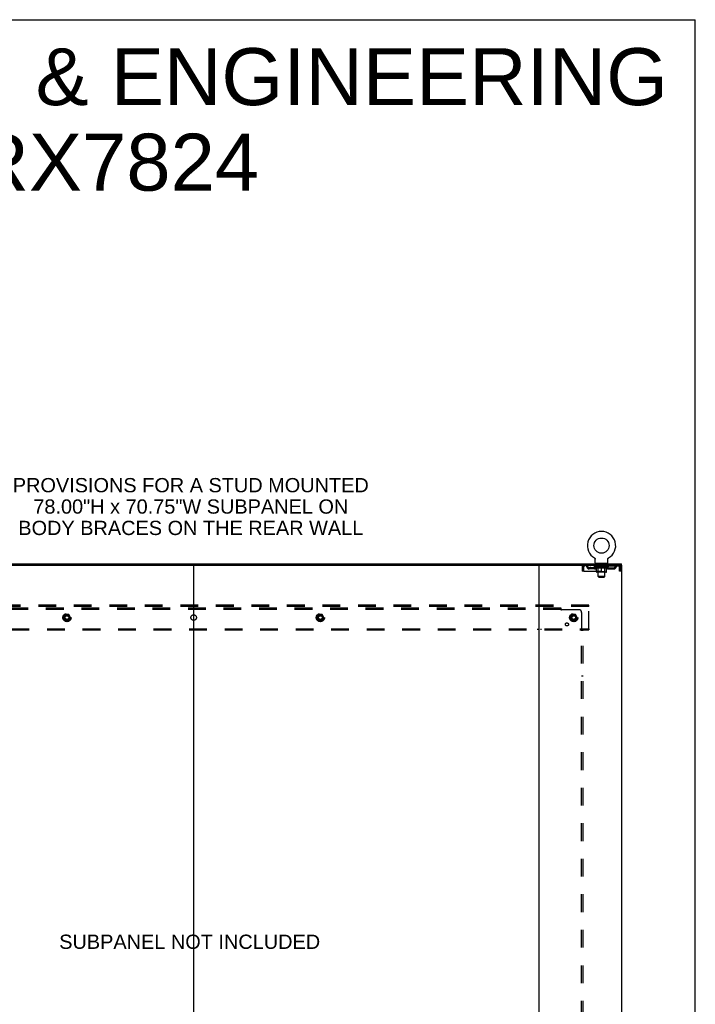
# Model space of a CAD drawing. Header units: inches. Extents: x 0 to 293, y 0 to 190.
# Tile 71 of 71: x 232 to 293, y 100 to 190. Entities that reach past the tile are written whole.
import ezdxf

# ---------------------------------------------------------------- set-up
doc = ezdxf.new("R2010")
doc.units = ezdxf.units.IN
doc.header["$LTSCALE"] = 16.12069
doc.header["$MEASUREMENT"] = 0
doc.linetypes.add('DOT', pattern=[0.2, 0.1, -0.1])
doc.linetypes.add('HIDDEN', pattern=[0.2, 0.1, -0.1])
doc.layers.get('0').update_dxf_attribs({"linetype": 'CONTINUOUS'})
for name, color, linetype in [('DEFAULT_2', 8, 'HIDDEN'), ('DIMENSIONS', 7, 'CONTINUOUS'), ('SUBPANEL', 7, 'CONTINUOUS')]:
    doc.layers.add(name, color=color, linetype=linetype)
doc.styles.get("Standard").update_dxf_attribs({"font": 'arial.ttf'})

msp = doc.modelspace()

# ---------------------------------------------------------------- linework, layer by layer
at = {"color": 7, "linetype": 'Continuous'}
for p, q in [((0, 189.655), (293.103, 189.655)), ((293.103, 0), (293.103, 189.655)), ((283.955, 140.797), (283.955, 140.797)), ((283.955, 140.797), (283.959, 140.795)), ((283.957, 140.796), (283.956, 140.797)), ((283.959, 140.795), (283.963, 140.792)), ((283.963, 140.792), (283.967, 140.789)), ((283.967, 140.789), (283.971, 140.786)), ((283.971, 140.786), (283.975, 140.783)), ((283.975, 140.783), (283.979, 140.78)), ((283.979, 140.78), (283.983, 140.776)), ((283.983, 140.776), (283.987, 140.773)), ((283.986, 140.773), (283.99, 140.769)), ((283.99, 140.769), (283.993, 140.765)), ((283.993, 140.765), (283.997, 140.761)), ((283.996, 140.761), (284, 140.757)), ((284, 140.757), (284.003, 140.753)), ((284.002, 140.753), (284.005, 140.749)), ((284.005, 140.749), (284.008, 140.744)), ((284.008, 140.744), (284.01, 140.74)), ((284.01, 140.74), (284.013, 140.735)), ((284.013, 140.735), (284.015, 140.731)), ((284.015, 140.731), (284.017, 140.726)), ((284.017, 140.726), (284.019, 140.721)), ((284.019, 140.721), (284.02, 140.717)), ((284.02, 140.717), (284.022, 140.712)), ((284.022, 140.712), (284.023, 140.707)), ((284.023, 140.707), (284.024, 140.702)), ((284.024, 140.702), (284.025, 140.697)), ((284.025, 140.697), (284.026, 140.692)), ((284.027, 140.677), (284.027, 140.672)), ((284.027, 140.358), (284.027, 140.672)), ((285.152, 140.358), (285.152, 140.672)), ((285.153, 140.687), (285.154, 140.692)), ((285.154, 140.697), (285.155, 140.702)), ((285.154, 140.692), (285.154, 140.697)), ((285.155, 140.702), (285.157, 140.707)), ((285.157, 140.707), (285.158, 140.712)), ((285.158, 140.712), (285.159, 140.717)), ((285.159, 140.717), (285.161, 140.721)), ((285.161, 140.721), (285.163, 140.726)), ((285.165, 140.731), (285.167, 140.735)), ((285.167, 140.735), (285.169, 140.74)), ((285.169, 140.74), (285.172, 140.744)), ((285.172, 140.744), (285.174, 140.749)), ((285.174, 140.749), (285.177, 140.753)), ((285.177, 140.753), (285.18, 140.757)), ((285.18, 140.757), (285.183, 140.761)), ((285.183, 140.761), (285.186, 140.765)), ((285.186, 140.765), (285.19, 140.769)), ((285.193, 140.773), (285.197, 140.776)), ((285.2, 140.78), (285.204, 140.783)), ((285.208, 140.786), (285.212, 140.789)), ((285.212, 140.789), (285.216, 140.792)), ((285.216, 140.792), (285.221, 140.795)), ((285.216, 140.792), (285.218, 140.793)), ((285.221, 140.795), (285.225, 140.797)), ((285.224, 140.797), (285.222, 140.796)), ((216.135, 140.155), (279.003, 140.155)), ((247.569, 140.155), (247.569, 54.363)), ((284.09, 140.289), (284.09, 140.259)), ((285.09, 140.289), (284.09, 140.289)), ((285.09, 140.289), (285.09, 140.259)), ((286.392, 140.155), (286.392, 140.259))]:
    msp.add_line(p, q, dxfattribs=at)
at = {"color": 3, "linetype": 'Continuous'}
for p, q in [((208.746, 140.259), (286.392, 140.259)), ((278.944, 54.363), (278.944, 140.155)), ((279.003, 140.155), (286.444, 140.155)), ((286.444, 54.363), (286.444, 140.155))]:
    msp.add_line(p, q, dxfattribs=at)
at = {"color": 7, "linetype": 'Continuous'}
for points in [[(284.026, 140.692), (284.027, 140.687), (284.027, 140.682), (284.027, 140.677)], [(285.152, 140.672), (285.152, 140.677), (285.153, 140.682), (285.153, 140.687)], [(285.152, 140.672), (285.152, 140.677), (285.153, 140.682)], [(285.163, 140.726), (285.165, 140.731), (285.167, 140.735)], [(285.19, 140.769), (285.193, 140.773), (285.197, 140.776)], [(285.197, 140.776), (285.201, 140.78), (285.204, 140.783)], [(285.204, 140.783), (285.208, 140.786), (285.212, 140.789)]]:
    msp.add_lwpolyline(points, dxfattribs=at)
msp.add_circle((284.59, 141.917), 0.688, dxfattribs=at)
for centre, radius, start, end in [((284.59, 141.917), 1.288, 299.50527, 240.49473), ((284.096, 140.358), 0.069, 180, 265), ((285.083, 140.358), 0.069, 275, 360)]:
    msp.add_arc(centre, radius, start, end, dxfattribs=at)
at = {"layer": 'DEFAULT_2', "color": 8, "linetype": 'HIDDEN'}
for p, q in [((283.955, 140.797), (283.954, 140.797)), ((283.962, 140.793), (283.963, 140.792)), ((285.225, 140.797), (285.225, 140.797)), ((282.84, 139.988), (282.84, 139.593)), ((282.84, 139.988), (282.944, 139.988)), ((282.944, 139.593), (282.84, 139.593)), ((282.944, 139.988), (282.944, 139.593)), ((282.974, 139.593), (282.974, 139.988)), ((282.974, 139.593), (286.206, 139.593)), ((283.007, 140.155), (283.007, 140.051)), ((286.173, 140.051), (283.007, 140.051)), ((283.475, 139.8), (283.475, 139.904)), ((283.958, 139.904), (283.475, 139.904)), ((283.958, 139.8), (283.475, 139.8)), ((283.559, 140.155), (283.559, 140.051)), ((283.725, 139.8), (283.725, 139.904)), ((283.957, 140.004), (283.957, 140.051)), ((285.223, 140.004), (283.957, 140.004)), ((284.116, 139.893), (283.957, 140.004)), ((283.966, 140.045), (283.966, 140.051)), ((283.975, 140.041), (283.975, 140.045)), ((283.975, 140.041), (285.205, 140.041)), ((283.984, 140.041), (283.984, 140.045)), ((283.985, 140.041), (283.985, 140.045)), ((283.995, 140.045), (283.995, 140.051)), ((284.011, 140.041), (284.011, 140.045)), ((284.013, 140.041), (284.013, 140.045)), ((284.041, 140.045), (284.041, 140.051)), ((284.056, 140.041), (284.056, 140.045)), ((284.059, 140.041), (284.059, 140.045)), ((284.263, 140.044), (284.062, 140.044)), ((284.105, 140.045), (284.105, 140.051)), ((284.106, 140.041), (284.106, 140.044)), ((284.107, 140.041), (284.107, 140.044)), ((284.11, 140.041), (284.11, 140.044)), ((284.116, 139.893), (284.126, 139.893)), ((284.117, 140.041), (284.117, 140.045)), ((284.117, 140.041), (284.117, 140.044)), ((284.12, 140.041), (284.12, 140.045)), ((284.124, 140.041), (284.124, 140.045)), ((284.126, 139.53), (284.126, 139.936)), ((284.128, 140.041), (284.128, 140.044)), ((284.142, 140.041), (284.142, 140.044)), ((284.152, 140.051), (284.152, 140.155)), ((284.16, 140.041), (284.16, 140.044)), ((284.161, 140.041), (284.161, 140.047)), ((285.016, 139.493), (284.163, 139.493)), ((284.181, 140.041), (284.181, 140.044)), ((284.183, 140.045), (284.183, 140.051)), ((284.187, 140.289), (284.187, 140.259)), ((284.192, 140.041), (284.192, 140.045)), ((284.197, 140.041), (284.197, 140.045)), ((284.206, 140.041), (284.206, 140.044)), ((284.217, 140.041), (284.217, 140.048)), ((284.225, 140.199), (284.225, 140.279)), ((284.233, 140.041), (284.233, 140.044)), ((284.295, 140.189), (284.235, 140.189)), ((284.236, 140.041), (284.236, 140.044)), ((284.277, 139.533), (284.237, 139.493)), ((284.263, 140.041), (284.263, 140.044)), ((284.33, 140.044), (284.268, 140.044)), ((284.269, 139.893), (284.449, 139.893)), ((284.273, 140.045), (284.273, 140.051)), ((284.277, 139.533), (284.277, 140.001)), ((284.903, 139.533), (284.277, 139.533)), ((284.28, 140.041), (284.28, 140.045)), ((284.285, 140.041), (284.285, 140.045)), ((284.29, 139.108), (284.29, 140.179)), ((284.291, 140.041), (284.291, 140.05)), ((284.295, 140.041), (284.295, 140.044)), ((284.306, 140.041), (284.306, 140.044)), ((284.33, 140.041), (284.33, 140.044)), ((284.405, 140.044), (284.346, 140.044)), ((284.366, 140.041), (284.366, 140.044)), ((284.373, 140.045), (284.373, 140.051)), ((284.377, 140.041), (284.377, 140.045)), ((284.379, 140.041), (284.379, 140.051)), ((284.382, 140.041), (284.382, 140.045)), ((284.389, 140.041), (284.389, 140.045)), ((284.405, 140.041), (284.405, 140.044)), ((284.485, 140.044), (284.431, 140.044)), ((284.444, 140.041), (284.444, 140.044)), ((284.475, 140.044), (284.553, 140.049)), ((284.48, 140.045), (284.48, 140.051)), ((284.48, 140.045), (284.48, 140.051)), ((284.48, 140.051), (284.48, 140.051)), ((284.48, 140.041), (284.48, 140.045)), ((284.484, 140.041), (284.484, 140.045)), ((284.485, 140.041), (284.485, 140.044)), ((284.486, 140.041), (284.486, 140.045)), ((284.521, 140.044), (284.585, 140.044)), ((284.526, 140.041), (284.526, 140.044)), ((284.532, 140.044), (284.532, 140.048)), ((284.553, 140.044), (284.553, 140.049)), ((284.569, 140.041), (284.569, 140.044)), ((284.587, 140.045), (284.587, 140.045)), ((284.587, 140.041), (284.587, 140.045)), ((284.587, 140.041), (284.587, 140.045)), ((284.59, 140.045), (284.59, 140.051)), ((284.59, 140.051), (284.704, 140.044)), ((284.59, 139.493), (284.59, 139.937)), ((284.592, 140.041), (284.592, 140.045)), ((284.592, 140.045), (284.593, 140.045)), ((284.593, 140.041), (284.593, 140.045)), ((284.611, 140.041), (284.611, 140.044)), ((284.611, 140.044), (284.659, 140.044)), ((284.653, 140.041), (284.653, 140.044)), ((284.694, 140.041), (284.694, 140.045)), ((284.694, 140.041), (284.694, 140.044)), ((284.694, 140.044), (284.749, 140.044)), ((284.695, 140.041), (284.695, 140.045)), ((284.699, 140.051), (284.7, 140.051)), ((284.699, 140.045), (284.699, 140.051)), ((284.699, 140.041), (284.699, 140.045)), ((284.7, 140.045), (284.7, 140.051)), ((284.731, 139.893), (284.911, 139.893)), ((284.736, 140.041), (284.736, 140.044)), ((284.775, 140.041), (284.775, 140.044)), ((284.775, 140.044), (284.834, 140.044)), ((284.79, 140.041), (284.79, 140.045)), ((284.798, 140.041), (284.798, 140.045)), ((284.8, 140.041), (284.8, 140.051)), ((284.803, 140.041), (284.803, 140.045)), ((284.806, 140.045), (284.806, 140.051)), ((284.814, 140.041), (284.814, 140.044)), ((284.85, 140.041), (284.85, 140.044)), ((284.85, 140.044), (284.912, 140.044)), ((284.874, 140.041), (284.874, 140.044)), ((284.945, 140.189), (284.885, 140.189)), ((284.885, 140.041), (284.885, 140.044)), ((284.889, 140.041), (284.889, 140.05)), ((284.89, 139.108), (284.89, 140.179)), ((284.895, 140.041), (284.895, 140.045)), ((284.9, 140.041), (284.9, 140.045)), ((284.903, 139.533), (284.903, 140.001)), ((284.903, 139.533), (284.942, 139.493)), ((284.906, 140.045), (284.906, 140.051)), ((284.917, 140.041), (284.917, 140.044)), ((284.917, 140.044), (285.118, 140.044)), ((284.944, 140.041), (284.944, 140.044)), ((284.947, 140.041), (284.947, 140.044)), ((284.955, 140.199), (284.955, 140.279)), ((284.962, 140.041), (284.962, 140.048)), ((284.974, 140.041), (284.974, 140.044)), ((284.983, 140.041), (284.983, 140.045)), ((284.987, 140.041), (284.987, 140.045)), ((284.993, 140.289), (284.993, 140.259)), ((284.997, 140.045), (284.997, 140.051)), ((284.998, 140.041), (284.998, 140.044)), ((285.019, 140.041), (285.019, 140.047)), ((285.019, 140.041), (285.019, 140.044)), ((285.027, 140.051), (285.027, 140.155)), ((285.037, 140.041), (285.037, 140.044)), ((285.052, 140.041), (285.052, 140.044)), ((285.053, 139.53), (285.053, 139.936)), ((285.053, 139.893), (285.064, 139.893)), ((285.056, 140.041), (285.056, 140.045)), ((285.059, 140.041), (285.059, 140.045)), ((285.063, 140.041), (285.063, 140.045)), ((285.063, 140.041), (285.063, 140.044)), ((285.064, 139.893), (285.223, 140.004)), ((285.07, 140.041), (285.07, 140.044)), ((285.073, 140.041), (285.073, 140.044)), ((285.074, 140.041), (285.074, 140.044)), ((285.075, 140.045), (285.075, 140.051)), ((285.121, 140.041), (285.121, 140.045)), ((285.124, 140.041), (285.124, 140.045)), ((285.138, 140.045), (285.138, 140.051)), ((285.167, 140.041), (285.167, 140.045)), ((285.169, 140.041), (285.169, 140.045)), ((285.185, 140.045), (285.185, 140.051)), ((285.195, 140.041), (285.195, 140.045)), ((285.196, 140.041), (285.196, 140.045)), ((285.205, 140.041), (285.205, 140.045)), ((285.213, 140.045), (285.213, 140.051)), ((285.221, 139.904), (285.704, 139.904)), ((285.221, 139.8), (285.704, 139.8)), ((285.223, 140.004), (285.223, 140.051)), ((285.454, 139.8), (285.454, 139.904)), ((285.621, 140.155), (285.621, 140.051)), ((285.704, 139.8), (285.704, 139.904)), ((286.173, 140.155), (286.173, 140.051)), ((286.201, 140.002), (286.206, 139.988)), ((286.206, 139.988), (286.206, 139.593)), ((286.236, 139.593), (286.236, 139.988)), ((286.34, 139.988), (286.236, 139.988)), ((286.34, 139.593), (286.236, 139.593)), ((286.34, 139.593), (286.34, 139.988)), ((284.89, 139.108), (284.29, 139.108)), ((284.359, 139.039), (284.29, 139.108)), ((284.359, 139.039), (284.821, 139.039)), ((284.821, 139.039), (284.89, 139.108)), ((283.444, 136.509), (211.694, 136.509)), ((283.444, 136.405), (211.694, 136.405)), ((247.419, 136.509), (247.419, 136.405)), ((247.719, 136.405), (247.719, 136.509)), ((278.794, 136.509), (278.794, 136.405)), ((279.094, 136.509), (279.094, 136.405)), ((283.444, 136.405), (283.444, 136.509)), ((283.444, 134.363), (283.444, 136.405)), ((235.906, 135.657), (235.751, 135.389)), ((235.751, 135.379), (235.906, 135.112)), ((236.223, 135.662), (235.914, 135.662)), ((236.223, 135.107), (235.914, 135.107)), ((236.386, 135.389), (236.232, 135.657)), ((236.232, 135.112), (236.386, 135.379)), ((258.906, 135.657), (258.751, 135.389)), ((258.751, 135.379), (258.906, 135.112)), ((259.223, 135.662), (258.914, 135.662)), ((259.223, 135.107), (258.914, 135.107)), ((259.386, 135.389), (259.232, 135.657)), ((259.232, 135.112), (259.386, 135.379)), ((281.906, 135.657), (281.751, 135.389)), ((281.751, 135.379), (281.906, 135.112)), ((282.223, 135.662), (281.914, 135.662)), ((282.223, 135.107), (281.914, 135.107)), ((282.386, 135.389), (282.232, 135.657)), ((282.232, 135.112), (282.386, 135.379)), ((211.694, 134.363), (283.444, 134.363)), ((211.694, 134.259), (283.444, 134.259)), ((247.419, 134.363), (247.419, 134.259)), ((247.719, 134.363), (247.719, 134.259)), ((278.794, 134.363), (278.794, 134.259)), ((279.094, 134.363), (279.094, 134.259)), ((283.444, 134.363), (283.444, 134.259))]:
    msp.add_line(p, q, dxfattribs=at)
for points in [[(283.007, 140.155), (283.004, 140.154), (283.002, 140.151), (283, 140.146), (282.997, 140.139), (282.995, 140.13), (282.993, 140.119), (282.99, 140.106), (282.988, 140.092), (282.986, 140.077), (282.983, 140.061), (282.981, 140.043), (282.979, 140.025), (282.976, 140.007), (282.974, 139.988)], [(283.007, 140.051), (283.004, 140.051), (283.002, 140.05), (283, 140.048), (282.997, 140.045), (282.995, 140.042), (282.993, 140.037), (282.99, 140.033), (282.988, 140.027), (282.986, 140.022), (282.983, 140.016), (282.981, 140.009), (282.979, 140.002), (282.974, 139.988)], [(284.276, 139.893), (284.252, 139.897), (284.227, 139.903), (284.202, 139.91), (284.177, 139.918), (284.152, 139.926), (284.126, 139.936)], [(284.126, 139.935), (284.151, 139.926), (284.175, 139.917), (284.199, 139.91), (284.222, 139.903), (284.245, 139.898), (284.269, 139.893)], [(284.59, 139.937), (284.564, 139.927), (284.538, 139.918), (284.513, 139.91), (284.488, 139.903), (284.463, 139.897), (284.439, 139.893)], [(284.449, 139.893), (284.472, 139.898), (284.495, 139.903), (284.518, 139.91), (284.542, 139.917), (284.566, 139.926), (284.59, 139.935)], [(284.741, 139.893), (284.716, 139.897), (284.691, 139.903), (284.666, 139.91), (284.641, 139.918), (284.616, 139.927), (284.59, 139.937)], [(284.59, 139.935), (284.614, 139.926), (284.638, 139.917), (284.662, 139.91), (284.685, 139.903), (284.708, 139.897), (284.731, 139.893)], [(285.053, 139.936), (285.028, 139.926), (285.002, 139.917), (284.977, 139.91), (284.952, 139.903), (284.928, 139.897), (284.903, 139.893)], [(284.911, 139.893), (284.934, 139.898), (284.958, 139.903), (284.981, 139.91), (285.005, 139.917), (285.029, 139.926), (285.053, 139.935)], [(286.178, 140.151), (286.175, 140.154), (286.173, 140.155)], [(286.185, 140.042), (286.182, 140.045), (286.18, 140.048), (286.178, 140.05), (286.175, 140.051), (286.173, 140.051)], [(286.178, 140.151), (286.18, 140.146), (286.182, 140.139), (286.185, 140.13), (286.187, 140.119), (286.189, 140.106), (286.192, 140.092), (286.194, 140.077), (286.196, 140.061), (286.199, 140.043), (286.201, 140.025), (286.203, 140.007), (286.206, 139.988)], [(286.185, 140.042), (286.187, 140.037), (286.189, 140.033), (286.192, 140.027), (286.194, 140.022), (286.196, 140.016), (286.199, 140.009), (286.201, 140.002)]]:
    msp.add_lwpolyline(points, dxfattribs=at)
for centre, radius in [((236.069, 135.384), 0.372), ((236.069, 135.384), 0.356), ((236.069, 135.384), 0.312), ((236.069, 135.384), 0.204), ((236.069, 135.384), 0.188), ((236.069, 135.384), 0.183), ((236.069, 135.384), 0.165), ((259.069, 135.384), 0.372), ((259.069, 135.384), 0.356), ((259.069, 135.384), 0.312), ((259.069, 135.384), 0.204), ((259.069, 135.384), 0.188), ((259.069, 135.384), 0.183), ((259.069, 135.384), 0.165), ((282.069, 135.384), 0.372), ((282.069, 135.384), 0.356), ((282.069, 135.384), 0.312), ((282.069, 135.384), 0.204), ((282.069, 135.384), 0.188), ((282.069, 135.384), 0.183), ((282.069, 135.384), 0.165)]:
    msp.add_circle(centre, radius, dxfattribs=at)
at = {"layer": 'DEFAULT_2', "color": 8, "linetype": 'DOT'}
for centre in [(236.069, 135.384), (259.069, 135.384), (282.069, 135.384)]:
    msp.add_circle(centre, 0.17, dxfattribs=at)
at = {"layer": 'DEFAULT_2', "color": 8, "linetype": 'HIDDEN'}
for centre, radius, start, end in [((283.007, 139.988), 0.167, 90, 180), ((283.007, 139.988), 0.063, 90, 180), ((283.186, 139.988), 0.167, 8.07163, 90), ((283.187, 139.989), 0.0625, 7.98631, 90), ((283.475, 140.029), 0.229, 187.98631, 270), ((283.475, 140.029), 0.125, 188.07163, 270), ((283.958, 140.029), 0.125, 270, 351.92837), ((283.958, 140.029), 0.229, 270, 352.01369), ((284.247, 139.988), 0.167, 90, 171.92837), ((284.096, 140.358), 0.069, 265, 270), ((284.163, 139.53), 0.0371, 180, 270), ((284.247, 139.989), 0.0625, 90, 172.01369), ((284.215, 140.279), 0.01, 0, 90), ((284.235, 140.199), 0.01, 180, 270), ((284.237, 140.001), 0.0398, 0, 90), ((284.28, 140.179), 0.01, 0, 90), ((284.9, 140.179), 0.01, 90, 180), ((284.942, 140.001), 0.0398, 90, 180), ((284.932, 139.988), 0.167, 8.07163, 90), ((284.933, 139.989), 0.0625, 7.98631, 90), ((284.945, 140.199), 0.01, 270, 360), ((284.965, 140.279), 0.01, 90, 180), ((285.221, 140.029), 0.229, 187.98631, 270), ((285.016, 139.53), 0.0371, 270, 360), ((285.083, 140.358), 0.069, 270, 275), ((285.221, 140.029), 0.125, 188.07163, 270), ((285.704, 140.029), 0.125, 270, 351.92837), ((285.704, 140.029), 0.229, 270, 352.01369), ((285.993, 139.988), 0.167, 90, 171.92837), ((285.993, 139.989), 0.0625, 90, 172.01369), ((286.173, 139.988), 0.167, 0, 90), ((286.173, 139.988), 0.063, 0, 90), ((235.76, 135.384), 0.01, 150.01268, 209.98829), ((235.914, 135.652), 0.01, 90.01235, 149.98915), ((235.914, 135.117), 0.01, 210.01204, 269.98872), ((236.223, 135.652), 0.01, 30.01204, 89.98872), ((236.223, 135.117), 0.01, 270.01235, 329.98915), ((236.378, 135.384), 0.01, 330.01268, 29.98829), ((258.76, 135.384), 0.01, 150.01268, 209.98829), ((258.914, 135.652), 0.01, 90.01235, 149.98915), ((258.914, 135.117), 0.01, 210.01204, 269.98872), ((259.223, 135.652), 0.01, 30.01204, 89.98872), ((259.223, 135.117), 0.01, 270.01235, 329.98915), ((259.378, 135.384), 0.01, 330.01268, 29.98829), ((281.76, 135.384), 0.01, 150.01268, 209.98829), ((281.914, 135.652), 0.01, 90.01235, 149.98915), ((281.914, 135.117), 0.01, 210.01204, 269.98872), ((282.223, 135.652), 0.01, 30.01204, 89.98872), ((282.223, 135.117), 0.01, 270.01235, 329.98915), ((282.378, 135.384), 0.01, 330.01268, 29.98829)]:
    msp.add_arc(centre, radius, start, end, dxfattribs=at)
for centre, major_axis, ratio, start_param, end_param in [((284.59, 140.051), (0.633, 0.007), 0.05963, 2.96643, 3.140963), ((283.937, 140.039), (0.198, 0), 0.060556, 0.430652, 1.470503), ((284.59, 140.051), (0.633, 0), 0.060556, -3.141593, -2.96706), ((283.937, 140.033), (0.198, 0.002), 0.05963, 1.376596, 1.469874), ((284.59, 140.051), (0.633, 0.013), 0.05688, 2.791345, 2.965878), ((283.912, 140.039), (0.198, 0.002), 0.05963, 0.25549, 1.295341), ((283.981, 140.039), (0.198, -0.002), 0.05963, 0.605815, 1.645666), ((284.59, 140.051), (0.633, -0.007), 0.05963, -2.96643, -2.791898), ((283.981, 140.033), (0.198, 0), 0.060556, 1.551758, 1.645036), ((283.912, 140.033), (0.198, 0.004), 0.05688, 1.20151, 1.294789), ((283.982, 140.035), (0.164, 0.002), 0.05963, 1.065228, 1.614276), ((283.962, 140.035), (0.164, 0.003), 0.05688, 0.890143, 1.43919), ((284.02, 140.035), (0.164, 0), 0.060556, 1.240391, 1.789438), ((284.59, 140.051), (0.633, 0.019), 0.052395, 2.616403, 2.790936), ((283.909, 140.039), (0.198, 0.004), 0.05688, 0.080405, 1.120256), ((284.044, 140.039), (0.198, -0.004), 0.05688, 0.7809, 1.820751), ((284.59, 140.051), (0.633, -0.013), 0.05688, -2.791345, -2.616812), ((284.044, 140.033), (0.198, -0.002), 0.05963, 1.72692, 1.820198), ((283.909, 140.033), (0.198, 0.006), 0.052395, 1.026568, 1.119847), ((283.962, 140.035), (0.164, 0.005), 0.052395, 0.715201, 1.264248), ((284.076, 140.035), (0.164, -0.002), 0.05963, 1.415553, 1.9646), ((284.59, 140.051), (0.633, 0.025), 0.046319, 2.441654, 2.616187), ((284.123, 140.039), (0.198, -0.006), 0.052395, 0.955842, 1.995693), ((284.59, 140.051), (0.633, -0.019), 0.052395, -2.616403, -2.44187), ((283.926, 140.039), (0.198, 0.006), 0.052395, -0.094537, 0.945314), ((284.123, 140.033), (0.198, -0.004), 0.05688, 1.902006, 1.995284), ((283.926, 140.033), (0.198, 0.008), 0.046319, 0.851819, 0.945098), ((283.98, 140.035), (0.164, 0.006), 0.046319, 0.540452, 1.089499), ((284.147, 140.035), (0.164, -0.003), 0.05688, 1.590638, 2.139686), ((284.59, 140.051), (0.633, 0.029), 0.038841, 2.267123, 2.441656), ((284.216, 140.039), (0.198, -0.008), 0.046319, 1.130591, 2.170442), ((283.963, 140.039), (0.198, 0.008), 0.046319, -0.269286, 0.770565), ((284.59, 140.051), (0.633, -0.025), 0.046319, -2.441654, -2.267121), ((284.216, 140.033), (0.198, -0.006), 0.052395, 2.076947, 2.170226), ((283.963, 140.033), (0.198, 0.009), 0.038841, 0.677289, 0.770567), ((284.017, 140.035), (0.164, 0.008), 0.038841, 0.365921, 0.914969), ((284.231, 140.035), (0.164, -0.005), 0.052395, 1.76558, 2.314627), ((284.59, 140.051), (0.633, 0.033), 0.030195, 2.09281, 2.267343), ((284.321, 140.039), (0.198, -0.009), 0.038841, 1.305122, 2.344973), ((284.019, 140.039), (0.198, 0.009), 0.038841, -0.443817, 0.596034), ((284.59, 140.051), (0.633, -0.029), 0.038841, -2.267123, -2.092591), ((284.321, 140.033), (0.198, -0.008), 0.046319, 2.251696, 2.344975), ((284.019, 140.033), (0.198, 0.01), 0.030195, 0.502975, 0.596254), ((284.071, 140.035), (0.164, 0.009), 0.030195, 0.191608, 0.740655), ((284.327, 140.035), (0.164, -0.006), 0.046319, 1.940329, 2.489376), ((284.093, 140.039), (0.198, 0.01), 0.030195, -0.61813, 0.421721), ((284.59, 140.051), (0.633, 0.036), 0.020645, 1.918687, 2.09322), ((284.434, 140.039), (0.198, -0.01), 0.030195, 1.479435, 2.519286), ((284.59, 140.051), (0.633, -0.033), 0.030195, -2.09281, -1.918277), ((284.434, 140.033), (0.198, -0.009), 0.038841, 2.426227, 2.519505), ((284.093, 140.033), (0.198, 0.011), 0.020645, 0.328852, 0.422131), ((284.141, 140.035), (0.164, 0.009), 0.020645, 0.017485, 0.566532), ((284.43, 140.035), (0.164, -0.008), 0.038841, 2.11486, 2.663907), ((284.181, 140.039), (0.198, 0.011), 0.020645, -0.792253, 0.247598), ((284.59, 140.051), (0.633, 0.038), 0.010478, 1.744704, 1.919237), ((284.552, 140.039), (0.198, -0.011), 0.020645, 1.653558, 2.693409), ((284.59, 140.051), (0.633, -0.036), 0.020645, -1.918687, -1.744154), ((284.552, 140.033), (0.198, -0.01), 0.030195, 2.60054, 2.693819), ((284.181, 140.033), (0.198, 0.012), 0.010478, 0.154869, 0.248148), ((284.225, 140.035), (0.164, 0.01), 0.010478, 6.126688, 6.675735), ((284.539, 140.035), (0.164, -0.009), 0.030195, 2.289173, 2.83822), ((284.282, 140.039), (0.198, 0.012), 0.010478, -0.966236, -0.000846), ((284.671, 140.039), (0.198, -0.012), 0.010478, 1.827541, 2.867392), ((284.59, 140.051), (0.633, -0.038), 0.010478, -1.744704, -1.570171), ((284.671, 140.033), (0.198, -0.011), 0.020645, 2.774664, 2.867942), ((284.649, 140.035), (0.164, -0.009), 0.020645, 2.463296, 3.012344), ((284.509, 140.039), (0.198, 0.012), 0.010478, 0.274201, 1.314052), ((284.423, 140.035), (0.164, 0.01), 0.010478, -0.000298, 0.504314), ((284.393, 140.033), (0.198, 0.012), 0.010478, 0.192946, 0.399283), ((284.59, 140.051), (0.633, 0.038), 0.010478, -1.578586, -1.396888), ((284.787, 140.033), (0.198, -0.012), 0.010478, 2.948646, 3.041925), ((284.757, 140.035), (0.164, -0.01), 0.010478, 2.637279, 3.142076), ((284.628, 140.039), (0.198, 0.011), 0.020645, 0.448184, 1.488034), ((284.531, 140.035), (0.164, 0.009), 0.020645, 0.129249, 0.678296), ((284.509, 140.033), (0.198, 0.011), 0.020645, 0.273651, 0.366929), ((284.897, 140.039), (0.198, -0.012), 0.010478, -3.140747, -2.175357), ((284.59, 140.051), (0.633, 0.036), 0.020645, -1.397439, -1.222906), ((284.59, 140.051), (0.633, -0.038), 0.010478, 1.222355, 1.396888), ((284.746, 140.039), (0.198, 0.01), 0.030195, 0.622307, 1.662158), ((284.641, 140.035), (0.164, 0.009), 0.030195, 0.303372, 0.852419), ((284.954, 140.035), (0.164, -0.01), 0.010478, 2.749043, 3.29809), ((284.998, 140.039), (0.198, -0.011), 0.020645, 2.893995, 3.933846), ((284.628, 140.033), (0.198, 0.01), 0.030195, 0.447774, 0.541052), ((284.998, 140.033), (0.198, -0.012), 0.010478, 2.893445, 2.986723), ((284.59, 140.051), (0.633, 0.033), 0.030195, -1.223315, -1.048783), ((284.59, 140.051), (0.633, -0.036), 0.020645, 1.048373, 1.222906), ((284.859, 140.039), (0.198, 0.009), 0.038841, 0.79662, 1.836471), ((284.749, 140.035), (0.164, 0.008), 0.038841, 0.477686, 1.026733), ((285.038, 140.035), (0.164, -0.009), 0.020645, 2.57506, 3.124108), ((285.087, 140.039), (0.198, -0.01), 0.030195, 2.719872, 3.759723), ((284.963, 140.039), (0.198, 0.008), 0.046319, 0.971151, 2.011002), ((284.746, 140.033), (0.198, 0.009), 0.038841, 0.622087, 0.715366), ((285.087, 140.033), (0.198, -0.011), 0.020645, 2.719462, 2.812741), ((284.59, 140.051), (0.633, 0.029), 0.038841, -1.049002, -0.874469), ((284.59, 140.051), (0.633, -0.033), 0.030195, 0.87425, 1.048783), ((284.853, 140.035), (0.164, 0.006), 0.046319, 0.652216, 1.201263), ((285.057, 140.039), (0.198, 0.006), 0.052395, 1.1459, 2.185751), ((285.108, 140.035), (0.164, -0.009), 0.030195, 2.400937, 2.949985), ((285.161, 140.039), (0.198, -0.009), 0.038841, 2.545558, 3.585409), ((284.948, 140.035), (0.164, 0.005), 0.052395, 0.826965, 1.376012), ((284.859, 140.033), (0.198, 0.008), 0.046319, 0.796618, 0.889896), ((285.161, 140.033), (0.198, -0.01), 0.030195, 2.545339, 2.638617), ((285.136, 140.039), (0.198, 0.004), 0.05688, 1.320842, 2.360692), ((284.59, 140.051), (0.633, 0.025), 0.046319, -0.874471, -0.699939), ((284.59, 140.051), (0.633, -0.029), 0.038841, 0.699936, 0.874469), ((285.217, 140.039), (0.198, -0.008), 0.046319, 2.371028, 3.410879), ((285.163, 140.035), (0.164, -0.008), 0.038841, 2.226624, 2.775671), ((285.199, 140.039), (0.198, 0.002), 0.05963, 1.495927, 2.535778), ((285.033, 140.035), (0.164, 0.003), 0.05688, 1.001907, 1.550954), ((285.254, 140.039), (0.198, -0.006), 0.052395, 2.196279, 3.23613), ((284.963, 140.033), (0.198, 0.006), 0.052395, 0.971367, 1.064645), ((285.2, 140.035), (0.164, -0.006), 0.046319, 2.052093, 2.601141), ((285.243, 140.039), (0.198, 0), 0.060556, 1.671089, 2.71094), ((285.217, 140.033), (0.198, -0.009), 0.038841, 2.371026, 2.464304), ((285.271, 140.039), (0.198, -0.004), 0.05688, 2.021337, 3.061188), ((284.59, 140.051), (0.633, 0.019), 0.052395, -0.699723, -0.52519), ((284.59, 140.051), (0.633, -0.025), 0.046319, 0.525406, 0.699939), ((285.267, 140.039), (0.198, -0.002), 0.05963, 1.846251, 2.886102), ((285.104, 140.035), (0.164, 0.002), 0.05963, 1.176993, 1.72604), ((285.218, 140.035), (0.164, -0.005), 0.052395, 1.877344, 2.426392), ((285.159, 140.035), (0.164, 0), 0.060556, 1.352155, 1.901202), ((285.217, 140.035), (0.164, -0.003), 0.05688, 1.702402, 2.25145), ((285.198, 140.035), (0.164, -0.002), 0.05963, 1.527317, 2.076364), ((285.057, 140.033), (0.198, 0.004), 0.05688, 1.146309, 1.239587), ((285.254, 140.033), (0.198, -0.008), 0.046319, 2.196495, 2.289773), ((284.59, 140.051), (0.633, 0.013), 0.05688, -0.524781, -0.350248), ((284.59, 140.051), (0.633, -0.019), 0.052395, 0.350657, 0.52519), ((285.136, 140.033), (0.198, 0.002), 0.05963, 1.321394, 1.414673), ((285.271, 140.033), (0.198, -0.006), 0.052395, 2.021746, 2.115024), ((284.59, 140.051), (0.633, 0.007), 0.05963, -0.349695, -0.175162), ((284.59, 140.051), (0.633, -0.013), 0.05688, 0.175715, 0.350248), ((285.199, 140.033), (0.198, 0), 0.060556, 1.496556, 1.589835), ((285.267, 140.033), (0.198, -0.004), 0.05688, 1.846804, 1.940083), ((285.243, 140.033), (0.198, -0.002), 0.05963, 1.671719, 1.764997), ((284.59, 140.051), (0.633, 0), 0.060556, -0.174533, 0), ((284.59, 140.051), (0.633, -0.007), 0.05963, 0.000629, 0.175162)]:
    msp.add_ellipse(centre, major_axis=major_axis, ratio=ratio, start_param=start_param, end_param=end_param, dxfattribs=at)
at = {"layer": 'SUBPANEL', "color": 8, "linetype": 'HIDDEN'}
for p, q in [((280.913, 136.228), (214.225, 136.228)), ((280.913, 136.103), (214.225, 136.103)), ((276.788, 136.103), (276.788, 136.228)), ((280.913, 136.062), (280.913, 136.228)), ((280.948, 136.103), (282.538, 136.103)), ((282.788, 135.853), (282.788, 134.263)), ((282.747, 134.228), (282.913, 134.228)), ((282.788, 60.29), (282.788, 134.228)), ((282.806, 134.245), (282.799, 134.252)), ((282.913, 60.29), (282.913, 134.228)), ((282.788, 130.103), (282.913, 130.103))]:
    msp.add_line(p, q, dxfattribs=at)
for points in [[(280.913, 136.141), (280.914, 136.139), (280.916, 136.137), (280.918, 136.134), (280.92, 136.132), (280.921, 136.13), (280.923, 136.128), (280.925, 136.127), (280.926, 136.125), (280.928, 136.123), (280.93, 136.122), (280.935, 136.116)], [(280.913, 136.062), (280.915, 136.063), (280.916, 136.064), (280.918, 136.065), (280.92, 136.066), (280.922, 136.067), (280.923, 136.068), (280.925, 136.07), (280.927, 136.072), (280.928, 136.073), (280.93, 136.075), (280.931, 136.077), (280.932, 136.08), (280.934, 136.082), (280.935, 136.084)], [(280.935, 136.116), (280.937, 136.115), (280.939, 136.113), (280.941, 136.11), (280.943, 136.108), (280.945, 136.106), (280.946, 136.105), (280.948, 136.103)], [(280.935, 136.084), (280.938, 136.089), (280.94, 136.092), (280.942, 136.094), (280.943, 136.097), (280.945, 136.099), (280.946, 136.101), (280.948, 136.103)], [(282.747, 134.228), (282.747, 134.23), (282.748, 134.232), (282.749, 134.234), (282.75, 134.235), (282.752, 134.237), (282.753, 134.239), (282.755, 134.24), (282.756, 134.242), (282.758, 134.244), (282.76, 134.245), (282.762, 134.246), (282.764, 134.248), (282.766, 134.249), (282.769, 134.251), (282.774, 134.254)], [(282.774, 134.254), (282.776, 134.255), (282.779, 134.257), (282.781, 134.259), (282.784, 134.26), (282.786, 134.262), (282.788, 134.263)], [(282.799, 134.252), (282.797, 134.254), (282.795, 134.256), (282.793, 134.258), (282.791, 134.26), (282.789, 134.262), (282.788, 134.263)], [(282.826, 134.228), (282.824, 134.23), (282.821, 134.231), (282.819, 134.233), (282.817, 134.235), (282.815, 134.237), (282.813, 134.238), (282.811, 134.24), (282.81, 134.242), (282.808, 134.243), (282.806, 134.245)]]:
    msp.add_lwpolyline(points, dxfattribs=at)
for centre, radius in [((236.069, 135.384), 0.25), ((247.569, 135.384), 0.25), ((259.069, 135.384), 0.25), ((282.069, 135.384), 0.25), ((281.45, 134.765), 0.141)]:
    msp.add_circle(centre, radius, dxfattribs=at)
msp.add_arc((282.538, 135.853), 0.25, 0, 90, dxfattribs=at)

# ---------------------------------------------------------------- texts
at = {"layer": 'DIMENSIONS', "color": 2, "linetype": 'Continuous', "attachment_point": 2, "line_spacing_factor": 0.9}
for s, insert, char_height, width in [('SAGINAW CONTROL & ENGINEERING\\PSCE-N86RX7824', (225.199, 187.069), 5.17241, 130.6371), ('PROVISIONS FOR A STUD MOUNTED\\P78.00"H x 70.75"W SUBPANEL ON\\PBODY BRACES ON THE REAR WALL', (247.309, 148.051), 1.2931, 32.25067), ('SUBPANEL NOT INCLUDED', (247.208, 106.606), 1.2931, 23.64601)]:
    msp.add_mtext(s, dxfattribs=dict(at, insert=insert, char_height=char_height, width=width))

doc.saveas('drawing.dxf')
